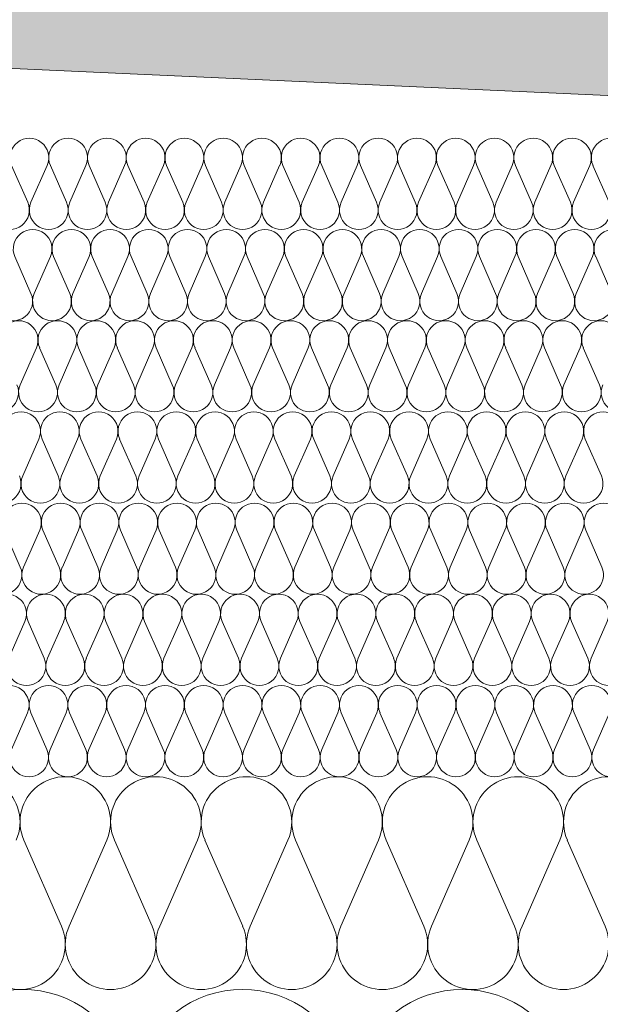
# Model space of a CAD drawing. Extents: x -547885 to -186295, y -25370 to 156194.
# Tile 47 of 256: x -513853 to -513662, y -7804 to -7481. Entities that reach past the tile are written whole.
import ezdxf

# ---------------------------------------------------------------- set-up
doc = ezdxf.new("R2010")
doc.units = 0
doc.header["$MEASUREMENT"] = 0
doc.layers.add('arch wypelnienia_Nr_Pióra__2', color=7, linetype='Continuous', lineweight=13, true_color=0x7f7f7f)
doc.layers.add('Inwent Izolacje_Nr_Pióra__2', color=7, linetype='Continuous', lineweight=13, true_color=0x7f7f7f)
doc.layers.add('Inwent Izolacje', color=7, linetype='Continuous')
doc.layers.add('INWENT WYMIARY', color=7, linetype='Continuous')
for name, color, linetype, lineweight in [('INWENT KONST. DREWNIANA_Nr_Pióra__21', 7, 'Continuous', 9), ('INWENT WYMIARY_Nr_Pióra__21', 7, 'Continuous', 9), ('INWENT WYMIARY_Nr_Pióra__5', 7, 'Continuous', 13)]:
    doc.layers.add(name, color=color, linetype=linetype, lineweight=lineweight)
doc.styles.add('GENERATED_STYLE_2', font='txt')
doc.dimstyles.new('GENERATED_STYLE__11', dxfattribs={"dimtxt": 160.000002, "dimasz": 110.144928, "dimexe": 0.18, "dimexo": 40, "dimgap": 0.09, "dimtad": 1, "dimtih": 1, "dimtoh": 1, "dimdec": 0, "dimzin": 0, "dimdsep": 46, "dimtxsty": 'GENERATED_STYLE_2', "dimblk": 'ARROWHEAD_5', "dimblk1": 'ARROWHEAD_5', "dimblk2": 'ARROWHEAD_5', "dimcen": 0.09, "dimclrd": 7, "dimclre": 7, "dimclrt": 7, "dimazin": 0, "dimtfac": 1, "dimtdec": 4, "dimtmove": 0, "dimatfit": 3, "dimfxl": 0, "dimtolj": 1, "dimtzin": 0, "dimarcsym": 0})

# ---------------------------------------------------------------- blocks, each defined once
blk = doc.blocks.new('Izolacja cieplna 14_254', base_point=(-507889.55, -7969.58))
at = {"layer": 'Inwent Izolacje_Nr_Pióra__2', "linetype": 'Continuous'}
for centre in [(-513852.28, -7835.73), (-513780, -7835.73), (-513707.73, -7835.73), (-513635.45, -7835.73)]:
    blk.add_ellipse(centre, major_axis=(0, -36.15), ratio=0.999515, start_param=1.158003, end_param=5.125183, dxfattribs=at)
blk = doc.blocks.new('Izolacja cieplna 14_255', base_point=(-508759.55, -7799.58))
at = {"layer": 'Inwent Izolacje_Nr_Pióra__2', "linetype": 'Continuous'}
for p, q in [((-513839.53, -7778.72), (-513851.92, -7750.44)), ((-513824.63, -7750.44), (-513837.03, -7778.72)), ((-513809.74, -7778.72), (-513822.13, -7750.44)), ((-513794.85, -7750.44), (-513807.24, -7778.72)), ((-513779.95, -7778.72), (-513792.34, -7750.44)), ((-513765.06, -7750.44), (-513777.45, -7778.72)), ((-513750.17, -7778.72), (-513762.56, -7750.44)), ((-513735.27, -7750.44), (-513747.66, -7778.72)), ((-513720.38, -7778.72), (-513732.77, -7750.44)), ((-513705.49, -7750.44), (-513717.88, -7778.72)), ((-513690.59, -7778.72), (-513702.98, -7750.44)), ((-513675.7, -7750.44), (-513688.09, -7778.72)), ((-513660.8, -7778.72), (-513673.2, -7750.44))]:
    blk.add_line(p, q, dxfattribs=at)
for centre, start_param, end_param in [((-513868.06, -7744.47), 2.728799, 6.695979), ((-513838.28, -7744.47), 2.728799, 6.695979), ((-513808.49, -7744.47), 2.728799, 6.695979), ((-513778.7, -7744.47), 2.728799, 6.695979), ((-513748.92, -7744.47), 2.728799, 6.695979), ((-513719.13, -7744.47), 2.728799, 6.695979), ((-513689.34, -7744.47), 2.728799, 6.695979), ((-513659.55, -7744.47), 2.728799, 6.695979), ((-513853.17, -7784.69), 5.870392, 9.837571), ((-513823.38, -7784.69), 5.870392, 9.837571), ((-513793.6, -7784.69), 5.870392, 9.837571), ((-513763.81, -7784.69), 5.870392, 9.837571), ((-513734.02, -7784.69), 5.870392, 9.837571), ((-513704.23, -7784.69), 5.870392, 9.837571), ((-513674.45, -7784.69), 5.870392, 9.837571)]:
    blk.add_ellipse(centre, major_axis=(-14.89, 0), ratio=0.999587, start_param=start_param, end_param=end_param, dxfattribs=at)
blk = doc.blocks.new('Izolacja cieplna 14_256', base_point=(-509409.55, -7729.58))
at = {"layer": 'Inwent Izolacje_Nr_Pióra__2', "linetype": 'Continuous'}
for p, q in [((-513850.71, -7708.52), (-513856.02, -7720.64)), ((-513844.33, -7720.64), (-513849.64, -7708.52)), ((-513837.95, -7708.52), (-513843.26, -7720.64)), ((-513831.57, -7720.64), (-513836.88, -7708.52)), ((-513825.19, -7708.52), (-513830.5, -7720.64)), ((-513818.81, -7720.64), (-513824.12, -7708.52)), ((-513812.43, -7708.52), (-513817.74, -7720.64)), ((-513806.05, -7720.64), (-513811.36, -7708.52)), ((-513799.67, -7708.52), (-513804.98, -7720.64)), ((-513793.29, -7720.64), (-513798.6, -7708.52)), ((-513786.91, -7708.52), (-513792.22, -7720.64)), ((-513780.53, -7720.64), (-513785.84, -7708.52)), ((-513774.15, -7708.52), (-513779.46, -7720.64)), ((-513767.77, -7720.64), (-513773.08, -7708.52)), ((-513761.39, -7708.52), (-513766.7, -7720.64)), ((-513755.01, -7720.64), (-513760.32, -7708.52)), ((-513748.63, -7708.52), (-513753.94, -7720.64)), ((-513742.25, -7720.64), (-513747.56, -7708.52)), ((-513735.87, -7708.52), (-513741.18, -7720.64)), ((-513729.49, -7720.64), (-513734.8, -7708.52)), ((-513723.11, -7708.52), (-513728.42, -7720.64)), ((-513716.73, -7720.64), (-513722.04, -7708.52)), ((-513710.35, -7708.52), (-513715.66, -7720.64)), ((-513703.97, -7720.64), (-513709.28, -7708.52)), ((-513697.59, -7708.52), (-513702.9, -7720.64)), ((-513691.21, -7720.64), (-513696.52, -7708.52)), ((-513684.83, -7708.52), (-513690.14, -7720.64)), ((-513678.45, -7720.64), (-513683.76, -7708.52)), ((-513672.07, -7708.52), (-513677.38, -7720.64)), ((-513665.69, -7720.64), (-513671, -7708.52)), ((-513659.31, -7708.52), (-513664.62, -7720.64))]:
    blk.add_line(p, q, dxfattribs=at)
for centre, start_param, end_param in [((-513856.56, -7705.96), 1.158003, 5.125183), ((-513843.8, -7705.96), 1.158003, 5.125183), ((-513831.04, -7705.96), 1.158003, 5.125183), ((-513818.28, -7705.96), 1.158003, 5.125183), ((-513805.52, -7705.96), 1.158003, 5.125183), ((-513792.76, -7705.96), 1.158003, 5.125183), ((-513780, -7705.96), 1.158003, 5.125183), ((-513767.24, -7705.96), 1.158003, 5.125183), ((-513754.48, -7705.96), 1.158003, 5.125183), ((-513741.72, -7705.96), 1.158003, 5.125183), ((-513728.95, -7705.96), 1.158003, 5.125183), ((-513716.19, -7705.96), 1.158003, 5.125183), ((-513703.43, -7705.96), 1.158003, 5.125183), ((-513690.67, -7705.96), 1.158003, 5.125183), ((-513677.91, -7705.96), 1.158003, 5.125183), ((-513665.15, -7705.96), 1.158003, 5.125183), ((-513850.18, -7723.2), 4.299595, 8.266774), ((-513837.42, -7723.2), 4.299595, 8.266774), ((-513824.66, -7723.2), 4.299595, 8.266774), ((-513811.9, -7723.2), 4.299595, 8.266774), ((-513799.14, -7723.2), 4.299595, 8.266774), ((-513786.38, -7723.2), 4.299595, 8.266774), ((-513773.62, -7723.2), 4.299595, 8.266774), ((-513760.86, -7723.2), 4.299595, 8.266774), ((-513748.1, -7723.2), 4.299595, 8.266774), ((-513735.33, -7723.2), 4.299595, 8.266774), ((-513722.57, -7723.2), 4.299595, 8.266774), ((-513709.81, -7723.2), 4.299595, 8.266774), ((-513697.05, -7723.2), 4.299595, 8.266774), ((-513684.29, -7723.2), 4.299595, 8.266774), ((-513671.53, -7723.2), 4.299595, 8.266774), ((-513658.77, -7723.2), 4.299595, 8.266774)]:
    blk.add_ellipse(centre, major_axis=(0, -6.38), ratio=0.999979, start_param=start_param, end_param=end_param, dxfattribs=at)
blk = doc.blocks.new('Izolacja cieplna 14_257', base_point=(-510059.55, -7699.58))
at = {"layer": 'Inwent Izolacje_Nr_Pióra__2', "linetype": 'Continuous'}
for p, q in [((-513851.58, -7678.52), (-513856.89, -7690.64)), ((-513845.2, -7690.64), (-513850.51, -7678.52)), ((-513838.81, -7678.52), (-513844.12, -7690.64)), ((-513832.43, -7690.64), (-513837.74, -7678.52)), ((-513826.05, -7678.52), (-513831.36, -7690.64)), ((-513819.66, -7690.64), (-513824.97, -7678.52)), ((-513813.28, -7678.52), (-513818.59, -7690.64)), ((-513806.9, -7690.64), (-513812.21, -7678.52)), ((-513800.52, -7678.52), (-513805.83, -7690.64)), ((-513794.13, -7690.64), (-513799.44, -7678.52)), ((-513787.75, -7678.52), (-513793.06, -7690.64)), ((-513781.37, -7690.64), (-513786.68, -7678.52)), ((-513774.98, -7678.52), (-513780.29, -7690.64)), ((-513768.6, -7690.64), (-513773.91, -7678.52)), ((-513762.22, -7678.52), (-513767.53, -7690.64)), ((-513755.83, -7690.64), (-513761.15, -7678.52)), ((-513749.45, -7678.52), (-513754.76, -7690.64)), ((-513743.07, -7690.64), (-513748.38, -7678.52)), ((-513736.69, -7678.52), (-513742, -7690.64)), ((-513730.3, -7690.64), (-513735.61, -7678.52)), ((-513723.92, -7678.52), (-513729.23, -7690.64)), ((-513717.54, -7690.64), (-513722.85, -7678.52)), ((-513711.15, -7678.52), (-513716.46, -7690.64)), ((-513704.77, -7690.64), (-513710.08, -7678.52)), ((-513698.39, -7678.52), (-513703.7, -7690.64)), ((-513692, -7690.64), (-513697.32, -7678.52)), ((-513685.62, -7678.52), (-513690.93, -7690.64)), ((-513679.24, -7690.64), (-513684.55, -7678.52)), ((-513672.86, -7678.52), (-513678.17, -7690.64)), ((-513666.47, -7690.64), (-513671.78, -7678.52)), ((-513660.09, -7678.52), (-513665.4, -7690.64))]:
    blk.add_line(p, q, dxfattribs=at)
for centre, start_param, end_param in [((-513857.43, -7675.96), 2.728799, 6.695979), ((-513844.66, -7675.96), 2.728799, 6.695979), ((-513831.89, -7675.96), 2.728799, 6.695979), ((-513819.13, -7675.96), 2.728799, 6.695979), ((-513806.36, -7675.96), 2.728799, 6.695979), ((-513793.6, -7675.96), 2.728799, 6.695979), ((-513780.83, -7675.96), 2.728799, 6.695979), ((-513768.06, -7675.96), 2.728799, 6.695979), ((-513755.3, -7675.96), 2.728799, 6.695979), ((-513742.53, -7675.96), 2.728799, 6.695979), ((-513729.77, -7675.96), 2.728799, 6.695979), ((-513717, -7675.96), 2.728799, 6.695979), ((-513704.23, -7675.96), 2.728799, 6.695979), ((-513691.47, -7675.96), 2.728799, 6.695979), ((-513678.7, -7675.96), 2.728799, 6.695979), ((-513665.94, -7675.96), 2.728799, 6.695979), ((-513851.04, -7693.2), 5.870392, 9.837571), ((-513838.28, -7693.2), 5.870392, 9.837571), ((-513825.51, -7693.2), 5.870392, 9.837571), ((-513812.75, -7693.2), 5.870392, 9.837571), ((-513799.98, -7693.2), 5.870392, 9.837571), ((-513787.21, -7693.2), 5.870392, 9.837571), ((-513774.45, -7693.2), 5.870392, 9.837571), ((-513761.68, -7693.2), 5.870392, 9.837571), ((-513748.92, -7693.2), 5.870392, 9.837571), ((-513736.15, -7693.2), 5.870392, 9.837571), ((-513723.38, -7693.2), 5.870392, 9.837571), ((-513710.62, -7693.2), 5.870392, 9.837571), ((-513697.85, -7693.2), 5.870392, 9.837571), ((-513685.09, -7693.2), 5.870392, 9.837571), ((-513672.32, -7693.2), 5.870392, 9.837571), ((-513659.55, -7693.2), 5.870392, 9.837571)]:
    blk.add_ellipse(centre, major_axis=(-6.38, 0), ratio=0.999587, start_param=start_param, end_param=end_param, dxfattribs=at)
blk = doc.blocks.new('Izolacja cieplna 14_258', base_point=(-510709.55, -7669.58))
at = {"layer": 'Inwent Izolacje_Nr_Pióra__2', "linetype": 'Continuous'}
for p, q in [((-513853.08, -7660.64), (-513858.38, -7648.52)), ((-513846.7, -7648.52), (-513852.01, -7660.64)), ((-513840.33, -7660.64), (-513845.63, -7648.52)), ((-513833.95, -7648.52), (-513839.25, -7660.64)), ((-513827.58, -7660.64), (-513832.88, -7648.52)), ((-513821.2, -7648.52), (-513826.5, -7660.64)), ((-513814.83, -7660.64), (-513820.13, -7648.52)), ((-513808.45, -7648.52), (-513813.75, -7660.64)), ((-513802.07, -7660.64), (-513807.38, -7648.52)), ((-513795.7, -7648.52), (-513801, -7660.64)), ((-513789.32, -7660.64), (-513794.63, -7648.52)), ((-513782.95, -7648.52), (-513788.25, -7660.64)), ((-513776.57, -7660.64), (-513781.88, -7648.52)), ((-513770.2, -7648.52), (-513775.5, -7660.64)), ((-513763.82, -7660.64), (-513769.13, -7648.52)), ((-513757.45, -7648.52), (-513762.75, -7660.64)), ((-513751.07, -7660.64), (-513756.38, -7648.52)), ((-513744.7, -7648.52), (-513750, -7660.64)), ((-513738.32, -7660.64), (-513743.63, -7648.52)), ((-513731.95, -7648.52), (-513737.25, -7660.64)), ((-513725.57, -7660.64), (-513730.88, -7648.52)), ((-513719.2, -7648.52), (-513724.5, -7660.64)), ((-513712.82, -7660.64), (-513718.13, -7648.52)), ((-513706.45, -7648.52), (-513711.75, -7660.64)), ((-513700.07, -7660.64), (-513705.38, -7648.52)), ((-513693.7, -7648.52), (-513699, -7660.64)), ((-513687.32, -7660.64), (-513692.62, -7648.52)), ((-513680.95, -7648.52), (-513686.25, -7660.64)), ((-513674.57, -7660.64), (-513679.87, -7648.52)), ((-513668.19, -7648.52), (-513673.5, -7660.64)), ((-513661.82, -7660.64), (-513667.12, -7648.52))]:
    blk.add_line(p, q, dxfattribs=at)
for centre, start_param, end_param in [((-513852.54, -7645.96), 1.158003, 5.125183), ((-513839.79, -7645.96), 1.158003, 5.125183), ((-513827.04, -7645.96), 1.158003, 5.125183), ((-513814.29, -7645.96), 1.158003, 5.125183), ((-513801.54, -7645.96), 1.158003, 5.125183), ((-513788.79, -7645.96), 1.158003, 5.125183), ((-513776.04, -7645.96), 1.158003, 5.125183), ((-513763.29, -7645.96), 1.158003, 5.125183), ((-513750.54, -7645.96), 1.158003, 5.125183), ((-513737.79, -7645.96), 1.158003, 5.125183), ((-513725.04, -7645.96), 1.158003, 5.125183), ((-513712.29, -7645.96), 1.158003, 5.125183), ((-513699.54, -7645.96), 1.158003, 5.125183), ((-513686.79, -7645.96), 1.158003, 5.125183), ((-513674.03, -7645.96), 1.158003, 5.125183), ((-513661.28, -7645.96), 1.158003, 5.125183), ((-513858.92, -7663.2), 4.299595, 8.266774), ((-513846.17, -7663.2), 4.299595, 8.266774), ((-513833.42, -7663.2), 4.299595, 8.266774), ((-513820.66, -7663.2), 4.299595, 8.266774), ((-513807.91, -7663.2), 4.299595, 8.266774), ((-513795.16, -7663.2), 4.299595, 8.266774), ((-513782.41, -7663.2), 4.299595, 8.266774), ((-513769.66, -7663.2), 4.299595, 8.266774), ((-513756.91, -7663.2), 4.299595, 8.266774), ((-513744.16, -7663.2), 4.299595, 8.266774), ((-513731.41, -7663.2), 4.299595, 8.266774), ((-513718.66, -7663.2), 4.299595, 8.266774), ((-513705.91, -7663.2), 4.299595, 8.266774), ((-513693.16, -7663.2), 4.299595, 8.266774), ((-513680.41, -7663.2), 4.299595, 8.266774), ((-513667.66, -7663.2), 4.299595, 8.266774)]:
    blk.add_ellipse(centre, major_axis=(0, -6.38), ratio=0.999198, start_param=start_param, end_param=end_param, dxfattribs=at)
blk = doc.blocks.new('Izolacja cieplna 14_259', base_point=(-511409.55, -7639.58))
at = {"layer": 'Inwent Izolacje_Nr_Pióra__2', "linetype": 'Continuous'}
for p, q in [((-513846.99, -7618.52), (-513852.29, -7630.64)), ((-513840.61, -7630.64), (-513845.91, -7618.52)), ((-513834.23, -7618.52), (-513839.54, -7630.64)), ((-513827.85, -7630.64), (-513833.16, -7618.52)), ((-513821.47, -7618.52), (-513826.78, -7630.64)), ((-513815.09, -7630.64), (-513820.4, -7618.52)), ((-513808.71, -7618.52), (-513814.02, -7630.64)), ((-513802.33, -7630.64), (-513807.64, -7618.52)), ((-513795.95, -7618.52), (-513801.26, -7630.64)), ((-513789.57, -7630.64), (-513794.88, -7618.52)), ((-513783.19, -7618.52), (-513788.5, -7630.64)), ((-513776.81, -7630.64), (-513782.12, -7618.52)), ((-513770.43, -7618.52), (-513775.74, -7630.64)), ((-513764.06, -7630.64), (-513769.36, -7618.52)), ((-513757.68, -7618.52), (-513762.98, -7630.64)), ((-513751.3, -7630.64), (-513756.6, -7618.52)), ((-513744.92, -7618.52), (-513750.22, -7630.64)), ((-513738.54, -7630.64), (-513743.85, -7618.52)), ((-513732.16, -7618.52), (-513737.47, -7630.64)), ((-513725.78, -7630.64), (-513731.09, -7618.52)), ((-513719.4, -7618.52), (-513724.71, -7630.64)), ((-513713.02, -7630.64), (-513718.33, -7618.52)), ((-513706.64, -7618.52), (-513711.95, -7630.64)), ((-513700.26, -7630.64), (-513705.57, -7618.52)), ((-513693.88, -7618.52), (-513699.19, -7630.64)), ((-513687.5, -7630.64), (-513692.81, -7618.52)), ((-513681.12, -7618.52), (-513686.43, -7630.64)), ((-513674.74, -7630.64), (-513680.05, -7618.52)), ((-513668.37, -7618.52), (-513673.67, -7630.64)), ((-513661.99, -7630.64), (-513667.29, -7618.52))]:
    blk.add_line(p, q, dxfattribs=at)
for centre, start_param, end_param in [((-513852.83, -7615.96), 1.158003, 5.125183), ((-513840.07, -7615.96), 1.158003, 5.125183), ((-513827.31, -7615.96), 1.158003, 5.125183), ((-513814.55, -7615.96), 1.158003, 5.125183), ((-513801.8, -7615.96), 1.158003, 5.125183), ((-513789.04, -7615.96), 1.158003, 5.125183), ((-513776.28, -7615.96), 1.158003, 5.125183), ((-513763.52, -7615.96), 1.158003, 5.125183), ((-513750.76, -7615.96), 1.158003, 5.125183), ((-513738, -7615.96), 1.158003, 5.125183), ((-513725.24, -7615.96), 1.158003, 5.125183), ((-513712.48, -7615.96), 1.158003, 5.125183), ((-513699.73, -7615.96), 1.158003, 5.125183), ((-513686.97, -7615.96), 1.158003, 5.125183), ((-513674.21, -7615.96), 1.158003, 5.125183), ((-513661.45, -7615.96), 1.158003, 5.125183), ((-513859.21, -7633.2), 4.299595, 8.266774), ((-513846.45, -7633.2), 4.299595, 8.266774), ((-513833.69, -7633.2), 4.299595, 8.266774), ((-513820.93, -7633.2), 4.299595, 8.266774), ((-513808.17, -7633.2), 4.299595, 8.266774), ((-513795.42, -7633.2), 4.299595, 8.266774), ((-513782.66, -7633.2), 4.299595, 8.266774), ((-513769.9, -7633.2), 4.299595, 8.266774), ((-513757.14, -7633.2), 4.299595, 8.266774), ((-513744.38, -7633.2), 4.299595, 8.266774), ((-513731.62, -7633.2), 4.299595, 8.266774), ((-513718.86, -7633.2), 4.299595, 8.266774), ((-513706.11, -7633.2), 4.299595, 8.266774), ((-513693.35, -7633.2), 4.299595, 8.266774), ((-513680.59, -7633.2), 4.299595, 8.266774), ((-513667.83, -7633.2), 4.299595, 8.266774)]:
    blk.add_ellipse(centre, major_axis=(0, -6.38), ratio=0.999838, start_param=start_param, end_param=end_param, dxfattribs=at)
blk = doc.blocks.new('Izolacja cieplna 14_260', base_point=(-512059.55, -7609.58))
at = {"layer": 'Inwent Izolacje_Nr_Pióra__2', "linetype": 'Continuous'}
for p, q in [((-513847.78, -7588.52), (-513853.09, -7600.64)), ((-513841.4, -7600.64), (-513846.71, -7588.52)), ((-513835.01, -7588.52), (-513840.33, -7600.64)), ((-513828.63, -7600.64), (-513833.94, -7588.52)), ((-513822.24, -7588.52), (-513827.56, -7600.64)), ((-513815.86, -7600.64), (-513821.17, -7588.52)), ((-513809.47, -7588.52), (-513814.79, -7600.64)), ((-513803.09, -7600.64), (-513808.4, -7588.52)), ((-513796.71, -7588.52), (-513802.02, -7600.64)), ((-513790.32, -7600.64), (-513795.63, -7588.52)), ((-513783.94, -7588.52), (-513789.25, -7600.64)), ((-513777.55, -7600.64), (-513782.86, -7588.52)), ((-513771.17, -7588.52), (-513776.48, -7600.64)), ((-513764.78, -7600.64), (-513770.09, -7588.52)), ((-513758.4, -7588.52), (-513763.71, -7600.64)), ((-513752.01, -7600.64), (-513757.32, -7588.52)), ((-513745.63, -7588.52), (-513750.94, -7600.64)), ((-513739.24, -7600.64), (-513744.56, -7588.52)), ((-513732.86, -7588.52), (-513738.17, -7600.64)), ((-513726.47, -7600.64), (-513731.79, -7588.52)), ((-513720.09, -7588.52), (-513725.4, -7600.64)), ((-513713.71, -7600.64), (-513719.02, -7588.52)), ((-513707.32, -7588.52), (-513712.63, -7600.64)), ((-513700.94, -7600.64), (-513706.25, -7588.52)), ((-513694.55, -7588.52), (-513699.86, -7600.64)), ((-513688.17, -7600.64), (-513693.48, -7588.52)), ((-513681.78, -7588.52), (-513687.09, -7600.64)), ((-513675.4, -7600.64), (-513680.71, -7588.52)), ((-513669.01, -7588.52), (-513674.33, -7600.64)), ((-513662.63, -7600.64), (-513667.94, -7588.52))]:
    blk.add_line(p, q, dxfattribs=at)
for centre, start_param, end_param in [((-513853.63, -7585.96), 2.728799, 6.695979), ((-513840.86, -7585.96), 2.728799, 6.695979), ((-513828.09, -7585.96), 2.728799, 6.695979), ((-513815.32, -7585.96), 2.728799, 6.695979), ((-513802.55, -7585.96), 2.728799, 6.695979), ((-513789.78, -7585.96), 2.728799, 6.695979), ((-513777.02, -7585.96), 2.728799, 6.695979), ((-513764.25, -7585.96), 2.728799, 6.695979), ((-513751.48, -7585.96), 2.728799, 6.695979), ((-513738.71, -7585.96), 2.728799, 6.695979), ((-513725.94, -7585.96), 2.728799, 6.695979), ((-513713.17, -7585.96), 2.728799, 6.695979), ((-513700.4, -7585.96), 2.728799, 6.695979), ((-513687.63, -7585.96), 2.728799, 6.695979), ((-513674.86, -7585.96), 2.728799, 6.695979), ((-513662.09, -7585.96), 2.728799, 6.695979), ((-513860.02, -7603.2), 5.870392, 9.837571), ((-513847.25, -7603.2), 5.870392, 9.837571), ((-513834.48, -7603.2), 5.870392, 9.837571), ((-513821.71, -7603.2), 5.870392, 9.837571), ((-513808.94, -7603.2), 5.870392, 9.837571), ((-513796.17, -7603.2), 5.870392, 9.837571), ((-513783.4, -7603.2), 5.870392, 9.837571), ((-513770.63, -7603.2), 5.870392, 9.837571), ((-513757.86, -7603.2), 5.870392, 9.837571), ((-513745.09, -7603.2), 5.870392, 9.837571), ((-513732.32, -7603.2), 5.870392, 9.837571), ((-513719.55, -7603.2), 5.870392, 9.837571), ((-513706.78, -7603.2), 5.870392, 9.837571), ((-513694.02, -7603.2), 5.870392, 9.837571), ((-513681.25, -7603.2), 5.870392, 9.837571), ((-513668.48, -7603.2), 5.870392, 9.837571), ((-513655.71, -7603.2), 5.870392, 9.837571)]:
    blk.add_ellipse(centre, major_axis=(-6.38, 0), ratio=0.999331, start_param=start_param, end_param=end_param, dxfattribs=at)
blk = doc.blocks.new('Izolacja cieplna 14_261', base_point=(-512709.55, -7579.58))
at = {"layer": 'Inwent Izolacje_Nr_Pióra__2', "linetype": 'Continuous'}
for p, q in [((-513849.56, -7570.64), (-513854.85, -7558.52)), ((-513843.19, -7558.52), (-513848.49, -7570.64)), ((-513836.82, -7570.64), (-513842.12, -7558.52)), ((-513830.46, -7558.52), (-513835.76, -7570.64)), ((-513824.09, -7570.64), (-513829.39, -7558.52)), ((-513817.73, -7558.52), (-513823.02, -7570.64)), ((-513811.36, -7570.64), (-513816.66, -7558.52)), ((-513805, -7558.52), (-513810.29, -7570.64)), ((-513798.63, -7570.64), (-513803.93, -7558.52)), ((-513792.26, -7558.52), (-513797.56, -7570.64)), ((-513785.9, -7570.64), (-513791.19, -7558.52)), ((-513779.53, -7558.52), (-513784.83, -7570.64)), ((-513773.17, -7570.64), (-513778.46, -7558.52)), ((-513766.8, -7558.52), (-513772.1, -7570.64)), ((-513760.44, -7570.64), (-513765.73, -7558.52)), ((-513754.07, -7558.52), (-513759.37, -7570.64)), ((-513747.7, -7570.64), (-513753, -7558.52)), ((-513741.34, -7558.52), (-513746.63, -7570.64)), ((-513734.97, -7570.64), (-513740.27, -7558.52)), ((-513728.61, -7558.52), (-513733.9, -7570.64)), ((-513722.24, -7570.64), (-513727.54, -7558.52)), ((-513715.88, -7558.52), (-513721.17, -7570.64)), ((-513709.51, -7570.64), (-513714.81, -7558.52)), ((-513703.14, -7558.52), (-513708.44, -7570.64)), ((-513696.78, -7570.64), (-513702.07, -7558.52)), ((-513690.41, -7558.52), (-513695.71, -7570.64)), ((-513684.05, -7570.64), (-513689.34, -7558.52)), ((-513677.68, -7558.52), (-513682.98, -7570.64)), ((-513671.32, -7570.64), (-513676.61, -7558.52)), ((-513664.95, -7558.52), (-513670.25, -7570.64)), ((-513658.58, -7570.64), (-513663.88, -7558.52))]:
    blk.add_line(p, q, dxfattribs=at)
for centre, start_param, end_param in [((-513849.02, -7555.96), 1.158003, 5.125183), ((-513836.29, -7555.96), 1.158003, 5.125183), ((-513823.56, -7555.96), 1.158003, 5.125183), ((-513810.83, -7555.96), 1.158003, 5.125183), ((-513798.1, -7555.96), 1.158003, 5.125183), ((-513785.36, -7555.96), 1.158003, 5.125183), ((-513772.63, -7555.96), 1.158003, 5.125183), ((-513759.9, -7555.96), 1.158003, 5.125183), ((-513747.17, -7555.96), 1.158003, 5.125183), ((-513734.44, -7555.96), 1.158003, 5.125183), ((-513721.71, -7555.96), 1.158003, 5.125183), ((-513708.97, -7555.96), 1.158003, 5.125183), ((-513696.24, -7555.96), 1.158003, 5.125183), ((-513683.51, -7555.96), 1.158003, 5.125183), ((-513670.78, -7555.96), 1.158003, 5.125183), ((-513658.05, -7555.96), 1.158003, 5.125183), ((-513855.39, -7573.2), 4.299595, 8.266774), ((-513842.66, -7573.2), 4.299595, 8.266774), ((-513829.92, -7573.2), 4.299595, 8.266774), ((-513817.19, -7573.2), 4.299595, 8.266774), ((-513804.46, -7573.2), 4.299595, 8.266774), ((-513791.73, -7573.2), 4.299595, 8.266774), ((-513779, -7573.2), 4.299595, 8.266774), ((-513766.27, -7573.2), 4.299595, 8.266774), ((-513753.54, -7573.2), 4.299595, 8.266774), ((-513740.8, -7573.2), 4.299595, 8.266774), ((-513728.07, -7573.2), 4.299595, 8.266774), ((-513715.34, -7573.2), 4.299595, 8.266774), ((-513702.61, -7573.2), 4.299595, 8.266774), ((-513689.88, -7573.2), 4.299595, 8.266774), ((-513677.15, -7573.2), 4.299595, 8.266774), ((-513664.41, -7573.2), 4.299595, 8.266774)]:
    blk.add_ellipse(centre, major_axis=(0, -6.38), ratio=0.997711, start_param=start_param, end_param=end_param, dxfattribs=at)
blk = doc.blocks.new('Izolacja cieplna 14_263', base_point=(-513359.41, -7549.58))
at = {"layer": 'Inwent Izolacje_Nr_Pióra__2', "linetype": 'Continuous'}
for p, q in [((-513850.63, -7540.64), (-513855.93, -7528.52)), ((-513844.26, -7528.52), (-513849.56, -7540.64)), ((-513837.88, -7540.64), (-513843.19, -7528.52)), ((-513831.51, -7528.52), (-513836.81, -7540.64)), ((-513825.14, -7540.64), (-513830.44, -7528.52)), ((-513818.77, -7528.52), (-513824.07, -7540.64)), ((-513812.39, -7540.64), (-513817.7, -7528.52)), ((-513806.02, -7528.52), (-513811.32, -7540.64)), ((-513799.65, -7540.64), (-513804.95, -7528.52)), ((-513793.28, -7528.52), (-513798.58, -7540.64)), ((-513786.9, -7540.64), (-513792.21, -7528.52)), ((-513780.53, -7528.52), (-513785.83, -7540.64)), ((-513774.16, -7540.64), (-513779.46, -7528.52)), ((-513767.79, -7528.52), (-513773.09, -7540.64)), ((-513761.41, -7540.64), (-513766.72, -7528.52)), ((-513755.04, -7528.52), (-513760.34, -7540.64)), ((-513748.67, -7540.64), (-513753.97, -7528.52)), ((-513742.3, -7528.52), (-513747.6, -7540.64)), ((-513735.92, -7540.64), (-513741.23, -7528.52)), ((-513729.55, -7528.52), (-513734.85, -7540.64)), ((-513723.18, -7540.64), (-513728.48, -7528.52)), ((-513716.81, -7528.52), (-513722.11, -7540.64)), ((-513710.43, -7540.64), (-513715.74, -7528.52)), ((-513704.06, -7528.52), (-513709.36, -7540.64)), ((-513697.69, -7540.64), (-513702.99, -7528.52)), ((-513691.32, -7528.52), (-513696.62, -7540.64)), ((-513684.94, -7540.64), (-513690.25, -7528.52)), ((-513678.57, -7528.52), (-513683.87, -7540.64)), ((-513672.2, -7540.64), (-513677.5, -7528.52)), ((-513665.83, -7528.52), (-513671.13, -7540.64)), ((-513659.45, -7540.64), (-513664.76, -7528.52))]:
    blk.add_line(p, q, dxfattribs=at)
for centre, start_param, end_param in [((-513850.09, -7525.96), 1.158003, 5.125183), ((-513837.35, -7525.96), 1.158003, 5.125183), ((-513824.6, -7525.96), 1.158003, 5.125183), ((-513811.86, -7525.96), 1.158003, 5.125183), ((-513799.11, -7525.96), 1.158003, 5.125183), ((-513786.37, -7525.96), 1.158003, 5.125183), ((-513773.62, -7525.96), 1.158003, 5.125183), ((-513760.88, -7525.96), 1.158003, 5.125183), ((-513748.13, -7525.96), 1.158003, 5.125183), ((-513735.39, -7525.96), 1.158003, 5.125183), ((-513722.64, -7525.96), 1.158003, 5.125183), ((-513709.9, -7525.96), 1.158003, 5.125183), ((-513697.15, -7525.96), 1.158003, 5.125183), ((-513684.41, -7525.96), 1.158003, 5.125183), ((-513671.66, -7525.96), 1.158003, 5.125183), ((-513658.92, -7525.96), 1.158003, 5.125183), ((-513856.47, -7543.2), 4.299595, 8.266774), ((-513843.72, -7543.2), 4.299595, 8.266774), ((-513830.98, -7543.2), 4.299595, 8.266774), ((-513818.23, -7543.2), 4.299595, 8.266774), ((-513805.49, -7543.2), 4.299595, 8.266774), ((-513792.74, -7543.2), 4.299595, 8.266774), ((-513780, -7543.2), 4.299595, 8.266774), ((-513767.25, -7543.2), 4.299595, 8.266774), ((-513754.51, -7543.2), 4.299595, 8.266774), ((-513741.76, -7543.2), 4.299595, 8.266774), ((-513729.02, -7543.2), 4.299595, 8.266774), ((-513716.27, -7543.2), 4.299595, 8.266774), ((-513703.53, -7543.2), 4.299595, 8.266774), ((-513690.78, -7543.2), 4.299595, 8.266774), ((-513678.04, -7543.2), 4.299595, 8.266774), ((-513665.29, -7543.2), 4.299595, 8.266774)]:
    blk.add_ellipse(centre, major_axis=(0, -6.38), ratio=0.998779, start_param=start_param, end_param=end_param, dxfattribs=at)
blk = doc.blocks.new('*D903')
at = {"layer": 'INWENT WYMIARY_Nr_Pióra__5', "linetype": 'Continuous'}
for points in [[(-517708.7, -7638.18), (-517674.98, -7749.08), (-517734.95, -7751.08)], [(-517702.05, -7969.58), (-517732.8, -7857.82), (-517672.81, -7857.42)]]:
    blk.add_hatch(color=256, dxfattribs=at).paths.add_polyline_path(points, flags=0)
for p, q in [((-517708.7, -7638.18), (-517734.95, -7751.08)), ((-517708.7, -7638.18), (-517674.98, -7749.08)), ((-517674.98, -7749.08), (-517734.95, -7751.08)), ((-517732.8, -7857.82), (-517672.81, -7857.42)), ((-517702.05, -7969.58), (-517732.8, -7857.82)), ((-517702.05, -7969.58), (-517672.81, -7857.42))]:
    blk.add_line(p, q, dxfattribs=at)
blk.add_arc((-525960.6, -7969.58), 8258.56, 0.776767, 1.523015, dxfattribs=at)
at = {"layer": 'INWENT WYMIARY_Nr_Pióra__21', "insert": (-517543.74, -7880.63), "char_height": 160, "attachment_point": 7, "style": 'GENERATED_STYLE_2'}
blk.add_mtext('{2,30°}', dxfattribs=at)
blk = doc.blocks.new('ARROWHEAD_5')
at = {"color": 0, "linetype": 'Continuous', "lineweight": 0}
blk.add_line((0, 0), (-1, 0), dxfattribs=at)
blk.add_solid([(-1, 0.2679), (0, 0), (-1, -0.2679), (-1, 0.2679)], dxfattribs=at)
blk = doc.blocks.new('*D904')
at = {"layer": 'INWENT WYMIARY_Nr_Pióra__5', "linetype": 'Continuous'}
for points in [[(-511514.75, -7603.27), (-511489.09, -7716.31), (-511549.04, -7713.99)], [(-511523.09, -7969.58), (-511552.31, -7857.41), (-511492.31, -7857.83)]]:
    blk.add_hatch(color=256, dxfattribs=at).paths.add_polyline_path(points, flags=0)
for p, q in [((-511514.75, -7603.27), (-511549.04, -7713.99)), ((-511514.75, -7603.27), (-511489.09, -7716.31)), ((-511489.09, -7716.31), (-511549.04, -7713.99)), ((-511523.09, -7969.58), (-511552.31, -7857.41)), ((-511552.31, -7857.41), (-511492.31, -7857.83)), ((-511523.09, -7969.58), (-511492.31, -7857.83))]:
    blk.add_line(p, q, dxfattribs=at)
blk.add_arc((-503474.8, -7969.58), 8048.28, 178.18843, 179.202939, dxfattribs=at)
at = {"layer": 'INWENT WYMIARY_Nr_Pióra__21', "insert": (-512129.72, -7862.74), "char_height": 160, "attachment_point": 7, "style": 'GENERATED_STYLE_2'}
blk.add_mtext('{2,61°}', dxfattribs=at)

msp = doc.modelspace()

# ---------------------------------------------------------------- hatches: boundary and pattern name
at = {"layer": 'arch wypelnienia_Nr_Pióra__2', "linetype": 'Continuous'}
msp.add_hatch(color=256, dxfattribs=at).paths.add_polyline_path([(-519999.55, -7730.18), (-514009.41, -7489.61), (-514008.87, -7489.64), (-507719.55, -7776.19), (-507719.55, -7819.58), (-507739.55, -7819.58, 0.617181), (-507619.7, -7879.69), (-507619.7, -7580.53), (-514008.87, -7289.43), (-519999.55, -7530.02)], flags=0)

# ---------------------------------------------------------------- linework, layer by layer
at = {"layer": 'INWENT KONST. DREWNIANA_Nr_Pióra__21', "linetype": 'Continuous'}
msp.add_line((-514009.41, -7489.61), (-507719.55, -7776.19), dxfattribs=at)

# ---------------------------------------------------------------- block references
at = {"layer": 'Inwent Izolacje', "color": 104, "linetype": 'Continuous', "lineweight": 13, "true_color": 0x029e21}
for name, p in [('Izolacja cieplna 14_263', (-513359.41, -7549.58)), ('Izolacja cieplna 14_261', (-512709.55, -7579.58)), ('Izolacja cieplna 14_260', (-512059.55, -7609.58)), ('Izolacja cieplna 14_259', (-511409.55, -7639.58)), ('Izolacja cieplna 14_258', (-510709.55, -7669.58)), ('Izolacja cieplna 14_257', (-510059.55, -7699.58)), ('Izolacja cieplna 14_256', (-509409.55, -7729.58)), ('Izolacja cieplna 14_255', (-508759.55, -7799.58)), ('Izolacja cieplna 14_254', (-507889.55, -7969.58))]:
    msp.add_blockref(name, p, dxfattribs=at)

# ---------------------------------------------------------------- dimensions: what is measured, and where the dimension line sits
at = {"layer": 'INWENT WYMIARY', "linetype": 'Continuous'}
for base, center, p2, picture, middle in [((-517703.71, -7803.85), (-525960.6, -7969.58), (-507889.55, -7969.58), '*D903', (-517287.01, -7800.63)), ((-511521, -7786.38), (-503474.8, -7969.58), (-519959.55, -7969.58), '*D904', (-511872.98, -7782.74))]:
    dim = msp.add_angular_dim_3p(base=base, center=center, p1=(-514009.41, -7489.61), p2=p2, dimstyle='GENERATED_STYLE__11', dxfattribs=at)
    dim.commit()
    dim.dimension.update_dxf_attribs({"geometry": picture, "text_midpoint": middle, "dimtype": 165})

doc.saveas('drawing.dxf')
